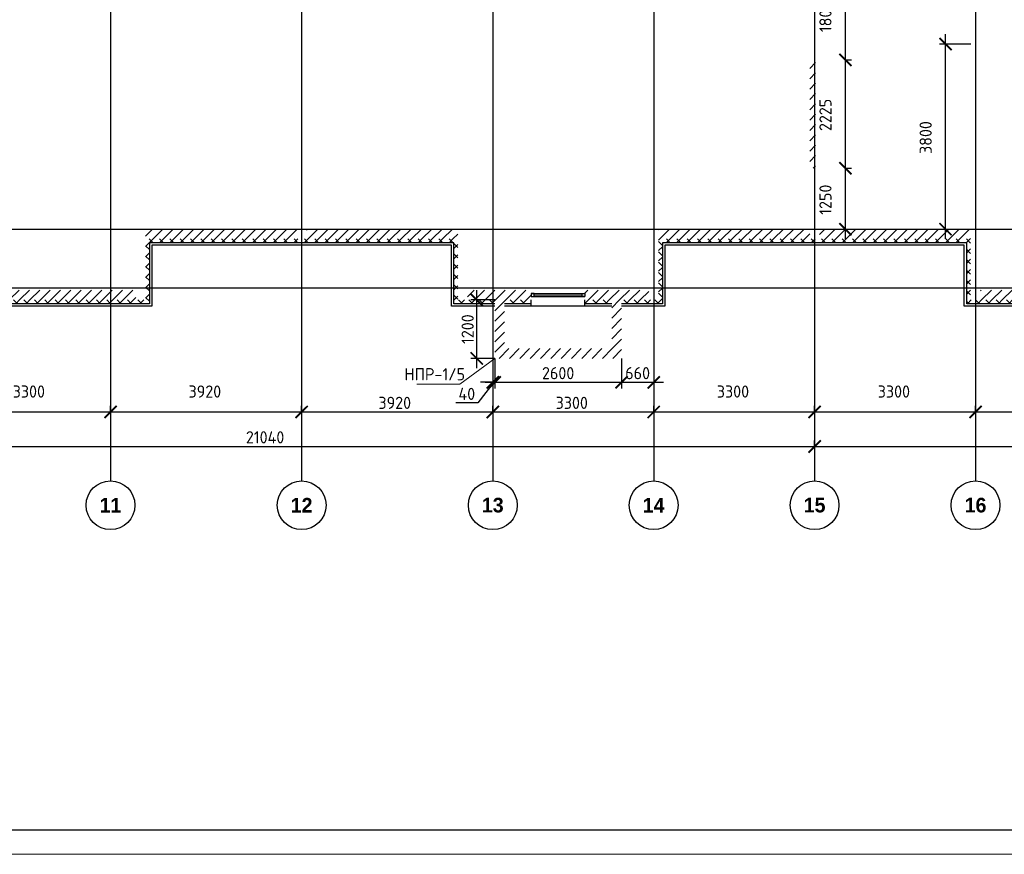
# Model space of a CAD drawing. Header units: millimetres. Extents: x 130535 to 1380046, y -231620 to 121434.
# Tile 24 of 135: x 255765 to 275958, y -52734 to -35610. Entities that reach past the tile are written whole.
import ezdxf

# ---------------------------------------------------------------- set-up
doc = ezdxf.new("R2010")
doc.units = ezdxf.units.MM
doc.linetypes.add('______5', pattern=[1.1, 0.8, -0.1, 0.1, -0.1])
doc.linetypes.add('DASHDOT_axis', pattern=[24, 20, -1.5, 1, -1.5])
doc.layers.get('DEFPOINTS').update_dxf_attribs({"lineweight": 0})
for name, color, linetype, lineweight in [('Standard', 7, 'Continuous', 25), ('Двери', 7, 'Continuous', 25), ('Колонны текст', 7, 'Continuous', 0), ('Общий01', 7, 'Continuous', 13), ('Оси', 7, '______5', 18), ('Размерная линия_ общее', 7, 'Continuous', 18), ('РАЗМЕРЫ', 7, 'Continuous', 9), ('Стена_ бетон не несущ.', 7, 'Continuous', 35), ('Стена_ бетон несущ.', 7, 'Continuous', 70), ('ТОНКИЕ', 7, 'Continuous', 9)]:
    doc.layers.add(name, color=color, linetype=linetype, lineweight=lineweight)
doc.layers.add('ТОЛСТЫЕ_ОСНОВНЫЕ', color=7, linetype='Continuous')
doc.styles.add('ARIAL', font='arial.ttf')
doc.styles.add('Century Gothic', font='GOTHIC.TTF')
doc.styles.add('GOST-2.304_Type-B', font='GOST_Common.ttf')
doc.dimstyles.new('СПДС', dxfattribs={"dimscale": 100, "dimtxt": 2.5, "dimasz": 2.5, "dimexe": 1.25, "dimexo": 0, "dimtad": 1, "dimdec": 0, "dimtxsty": 'GOST-2.304_Type-B', "dimblk": 'ARCHTICK', "dimcen": 2.5, "dimdle": 2, "dimadec": 0, "dimazin": 2, "dimtfac": 0.75, "dimtdec": 0, "dimtmove": 1, "dimatfit": 3, "dimfxl": 1, "dimtolj": 1, "dimarcsym": 1})
pattern_1 = [(45, (387224.73, -49905.39), (-106.06602, 106.06602), []), (135, (387224.73, -49905.39), (-106.06602, -106.06602), [])]
pattern_2 = [(45, (387224.73, -49905.4), (-212.13203, 212.13203), []), (45, (387118.66, -49799.32), (-212.13203, 212.13203), [])]

# ---------------------------------------------------------------- blocks, each defined once
blk = doc.blocks.new('*U1424')
at = {"layer": 'ТОЛСТЫЕ_ОСНОВНЫЕ'}
blk.add_lwpolyline([(20, 5), (836, 5), (836, 589), (20, 589)], close=True, dxfattribs=at)
at = {"layer": 'ТОНКИЕ'}
blk.add_lwpolyline([(0, 0), (841, 0), (841, 594), (0, 594)], close=True, dxfattribs=at)
blk = doc.blocks.new('_ArchTick')
at = {"color": 0, "linetype": 'ByBlock', "const_width": 0.15}
blk.add_lwpolyline([(-0.5, -0.5), (0.5, 0.5)], dxfattribs=at)
blk = doc.blocks.new('*D160')
at = {"layer": 'DEFPOINTS', "color": 0, "linetype": 'Continuous', "lineweight": 0, "transparency": 16777216}
for p in [(274753, -36109), (275268, -36109), (274753, -39909)]:
    blk.add_point(p, dxfattribs=at)
at = {"layer": 'Размерная линия_ общее', "color": 0, "linetype": 'Continuous', "lineweight": -2, "transparency": 16777216}
for p, q in [((274753, -40109), (274753, -35909)), ((275268, -36109), (274628, -36109)), ((274753, -39909), (274878, -39909))]:
    blk.add_line(p, q, dxfattribs=at)
at = {"layer": 'Размерная линия_ общее', "color": 0, "linetype": 'Continuous', "lineweight": -2, "transparency": 16777216, "xscale": 250, "yscale": 250, "zscale": 250}
for p, rotation in [((274753, -36109), 90), ((274753, -39909), 270)]:
    blk.add_blockref('_ArchTick', p, dxfattribs=dict(at, rotation=rotation))
at = {"layer": 'Размерная линия_ общее', "color": 0, "linetype": 'Continuous', "lineweight": 13, "transparency": 16777216, "insert": (274345, -38028), "char_height": 250, "width": 65.43, "attachment_point": 5, "rotation": 90, "style": 'GOST-2.304_Type-B'}
blk.add_mtext('\\A1;3800', dxfattribs=at)
blk = doc.blocks.new('*D164')
at = {"layer": 'DEFPOINTS', "color": 0, "linetype": 'Continuous', "lineweight": 0, "transparency": 16777216}
for p in [(272698, -38659), (272698, -38659), (272698, -39909)]:
    blk.add_point(p, dxfattribs=at)
at = {"layer": 'Размерная линия_ общее', "color": 0, "linetype": 'Continuous', "lineweight": -2, "transparency": 16777216}
for p, q in [((272698, -40109), (272698, -38459)), ((272698, -38659), (272823, -38659)), ((272698, -39909), (272823, -39909))]:
    blk.add_line(p, q, dxfattribs=at)
at = {"layer": 'Размерная линия_ общее', "color": 0, "linetype": 'Continuous', "lineweight": -2, "transparency": 16777216, "xscale": 250, "yscale": 250, "zscale": 250}
for p, rotation in [((272698, -38659), 90), ((272698, -39909), 270)]:
    blk.add_blockref('_ArchTick', p, dxfattribs=dict(at, rotation=rotation))
at = {"layer": 'Размерная линия_ общее', "color": 0, "linetype": 'Continuous', "lineweight": 13, "transparency": 16777216, "insert": (272290, -39303), "char_height": 250, "width": 65.43, "attachment_point": 5, "rotation": 90, "style": 'GOST-2.304_Type-B'}
blk.add_mtext('\\A1;1250', dxfattribs=at)
blk = doc.blocks.new('*D165')
at = {"layer": 'DEFPOINTS', "color": 0, "linetype": 'Continuous', "lineweight": 0, "transparency": 16777216}
for p in [(272698, -36434), (272698, -36434), (272698, -38659)]:
    blk.add_point(p, dxfattribs=at)
at = {"layer": 'Размерная линия_ общее', "color": 0, "linetype": 'Continuous', "lineweight": -2, "transparency": 16777216}
for p, q in [((272698, -38859), (272698, -36234)), ((272698, -36434), (272823, -36434)), ((272698, -38659), (272823, -38659))]:
    blk.add_line(p, q, dxfattribs=at)
at = {"layer": 'Размерная линия_ общее', "color": 0, "linetype": 'Continuous', "lineweight": -2, "transparency": 16777216, "xscale": 250, "yscale": 250, "zscale": 250}
for p, rotation in [((272698, -36434), 90), ((272698, -38659), 270)]:
    blk.add_blockref('_ArchTick', p, dxfattribs=dict(at, rotation=rotation))
at = {"layer": 'Размерная линия_ общее', "color": 0, "linetype": 'Continuous', "lineweight": 13, "transparency": 16777216, "insert": (272290, -37564), "char_height": 250, "width": 65.43, "attachment_point": 5, "rotation": 90, "style": 'GOST-2.304_Type-B'}
blk.add_mtext('\\A1;2225', dxfattribs=at)
blk = doc.blocks.new('*D166')
at = {"layer": 'DEFPOINTS', "color": 0, "linetype": 'Continuous', "lineweight": 0, "transparency": 16777216}
for p in [(272698, -34634), (272698, -34634), (272698, -36434)]:
    blk.add_point(p, dxfattribs=at)
at = {"layer": 'Размерная линия_ общее', "color": 0, "linetype": 'Continuous', "lineweight": -2, "transparency": 16777216}
for p, q in [((272698, -36634), (272698, -34434)), ((272698, -34634), (272823, -34634)), ((272698, -36434), (272823, -36434))]:
    blk.add_line(p, q, dxfattribs=at)
at = {"layer": 'Размерная линия_ общее', "color": 0, "linetype": 'Continuous', "lineweight": -2, "transparency": 16777216, "xscale": 250, "yscale": 250, "zscale": 250}
for p, rotation in [((272698, -34634), 90), ((272698, -36434), 270)]:
    blk.add_blockref('_ArchTick', p, dxfattribs=dict(at, rotation=rotation))
at = {"layer": 'Размерная линия_ общее', "color": 0, "linetype": 'Continuous', "lineweight": 13, "transparency": 16777216, "insert": (272290, -35553), "char_height": 250, "width": 65.43, "attachment_point": 5, "rotation": 90, "style": 'GOST-2.304_Type-B'}
blk.add_mtext('\\A1;1800', dxfattribs=at)
blk = doc.blocks.new('NSY101')
at = {"color": 0, "linetype": 'ByBlock', "lineweight": -2}
blk.add_circle((0, 0), 0.05, dxfattribs=at)
blk = doc.blocks.new('СЛОЖНЫЙ_ОБЪЕКТ_64')
at = {"layer": 'Оси', "color": 16, "linetype": 'Continuous', "lineweight": 25, "transparency": 33554687, "xscale": 9.999999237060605, "yscale": 9.999999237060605, "zscale": 9.999999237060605}
blk.add_blockref('NSY101', (-129.605, 1.401), dxfattribs=at)
at = {"layer": 'Оси', "color": 16, "linetype": 'Continuous', "lineweight": 25, "transparency": 33554687, "insert": (-129.605, 1.401), "char_height": 0.3, "width": 0.62, "attachment_point": 5, "style": 'Century Gothic'}
blk.add_mtext('\\A1;{\\fCentury Gothic|i0|b1;\\H0.300000;\\W1.000000;\\C16;11}\\P', dxfattribs=at)
blk = doc.blocks.new('СЛОЖНЫЙ_ОБЪЕКТ_65')
at = {"layer": 'Оси', "color": 16, "linetype": 'Continuous', "lineweight": 25, "transparency": 33554687, "xscale": 9.999999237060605, "yscale": 9.999999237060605, "zscale": 9.999999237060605}
blk.add_blockref('NSY101', (-125.685, 1.401), dxfattribs=at)
at = {"layer": 'Оси', "color": 16, "linetype": 'Continuous', "lineweight": 25, "transparency": 33554687, "insert": (-125.685, 1.401), "char_height": 0.3, "width": 0.62, "attachment_point": 5, "style": 'Century Gothic'}
blk.add_mtext('\\A1;{\\fCentury Gothic|i0|b1;\\H0.300000;\\W1.000000;\\C16;12}\\P', dxfattribs=at)
blk = doc.blocks.new('СЛОЖНЫЙ_ОБЪЕКТ_66')
at = {"layer": 'Оси', "color": 16, "linetype": 'Continuous', "lineweight": 25, "transparency": 33554687, "xscale": 9.999999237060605, "yscale": 9.999999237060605, "zscale": 9.999999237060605}
blk.add_blockref('NSY101', (-121.765, 1.401), dxfattribs=at)
at = {"layer": 'Оси', "color": 16, "linetype": 'Continuous', "lineweight": 25, "transparency": 33554687, "insert": (-121.765, 1.401), "char_height": 0.3, "width": 0.62, "attachment_point": 5, "style": 'Century Gothic'}
blk.add_mtext('\\A1;{\\fCentury Gothic|i0|b1;\\H0.300000;\\W1.000000;\\C16;13}\\P', dxfattribs=at)
blk = doc.blocks.new('СЛОЖНЫЙ_ОБЪЕКТ_67')
at = {"layer": 'Оси', "color": 16, "linetype": 'Continuous', "lineweight": 25, "transparency": 33554687, "xscale": 9.999999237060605, "yscale": 9.999999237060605, "zscale": 9.999999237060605}
blk.add_blockref('NSY101', (-118.465, 1.401), dxfattribs=at)
at = {"layer": 'Оси', "color": 16, "linetype": 'Continuous', "lineweight": 25, "transparency": 33554687, "insert": (-118.465, 1.401), "char_height": 0.3, "width": 0.62, "attachment_point": 5, "style": 'Century Gothic'}
blk.add_mtext('\\A1;{\\fCentury Gothic|i0|b1;\\H0.300000;\\W1.000000;\\C16;14}\\P', dxfattribs=at)
blk = doc.blocks.new('СЛОЖНЫЙ_ОБЪЕКТ_68')
at = {"layer": 'Оси', "color": 16, "linetype": 'Continuous', "lineweight": 25, "transparency": 33554687, "xscale": 9.999999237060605, "yscale": 9.999999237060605, "zscale": 9.999999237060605}
blk.add_blockref('NSY101', (-115.165, 1.401), dxfattribs=at)
at = {"layer": 'Оси', "color": 16, "linetype": 'Continuous', "lineweight": 25, "transparency": 33554687, "insert": (-115.165, 1.401), "char_height": 0.3, "width": 0.62, "attachment_point": 5, "style": 'Century Gothic'}
blk.add_mtext('\\A1;{\\fCentury Gothic|i0|b1;\\H0.300000;\\W1.000000;\\C16;15}\\P', dxfattribs=at)
blk = doc.blocks.new('СЛОЖНЫЙ_ОБЪЕКТ_69')
at = {"layer": 'Оси', "color": 16, "linetype": 'Continuous', "lineweight": 25, "transparency": 33554687, "xscale": 9.999999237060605, "yscale": 9.999999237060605, "zscale": 9.999999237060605}
blk.add_blockref('NSY101', (-111.865, 1.401), dxfattribs=at)
at = {"layer": 'Оси', "color": 16, "linetype": 'Continuous', "lineweight": 25, "transparency": 33554687, "insert": (-111.865, 1.401), "char_height": 0.3, "width": 0.62, "attachment_point": 5, "style": 'Century Gothic'}
blk.add_mtext('\\A1;{\\fCentury Gothic|i0|b1;\\H0.300000;\\W1.000000;\\C16;16}\\P', dxfattribs=at)
blk = doc.blocks.new('*D174')
at = {"layer": 'DEFPOINTS', "color": 0, "linetype": 'Continuous', "lineweight": 0, "transparency": 16777216}
for p in [(251028, -44366), (272068, -44366), (272068, -44366)]:
    blk.add_point(p, dxfattribs=at)
at = {"layer": 'Оси', "color": 0, "linetype": 'Continuous', "lineweight": -2, "transparency": 16777216}
for p, q in [((250828, -44366), (272268, -44366)), ((251028, -44366), (251028, -44241)), ((272068, -44366), (272068, -44241))]:
    blk.add_line(p, q, dxfattribs=at)
at = {"layer": 'Оси', "color": 0, "linetype": 'Continuous', "lineweight": -2, "transparency": 16777216, "xscale": 250, "yscale": 250, "zscale": 250, "rotation": 180}
blk.add_blockref('_ArchTick', (251028, -44366), dxfattribs=at)
at = {"layer": 'Оси', "color": 0, "linetype": 'Continuous', "lineweight": -2, "transparency": 16777216, "xscale": 250, "yscale": 250, "zscale": 250}
blk.add_blockref('_ArchTick', (272068, -44366), dxfattribs=at)
at = {"layer": 'Оси', "color": 0, "linetype": 'Continuous', "lineweight": 13, "transparency": 16777216, "insert": (260798, -44178), "char_height": 250, "width": 104.17, "attachment_point": 5, "style": 'GOST-2.304_Type-B'}
blk.add_mtext('\\A1;21040', dxfattribs=at)
blk = doc.blocks.new('*D175')
at = {"layer": 'DEFPOINTS', "color": 0, "linetype": 'Continuous', "lineweight": 0, "transparency": 16777216}
for p in [(272068, -44366), (293108, -44366), (293108, -44366)]:
    blk.add_point(p, dxfattribs=at)
at = {"layer": 'РАЗМЕРЫ', "color": 0, "linetype": 'Continuous', "lineweight": -2, "transparency": 16777216}
for p, q in [((271868, -44366), (293308, -44366)), ((272068, -44366), (272068, -44241)), ((293108, -44366), (293108, -44241))]:
    blk.add_line(p, q, dxfattribs=at)
at = {"layer": 'РАЗМЕРЫ', "color": 0, "linetype": 'Continuous', "lineweight": -2, "transparency": 16777216, "xscale": 250, "yscale": 250, "zscale": 250, "rotation": 180}
blk.add_blockref('_ArchTick', (272068, -44366), dxfattribs=at)
at = {"layer": 'РАЗМЕРЫ', "color": 0, "linetype": 'Continuous', "lineweight": -2, "transparency": 16777216, "xscale": 250, "yscale": 250, "zscale": 250}
blk.add_blockref('_ArchTick', (293108, -44366), dxfattribs=at)
at = {"layer": 'РАЗМЕРЫ', "color": 0, "linetype": 'Continuous', "lineweight": 0, "transparency": 16777216, "insert": (281881, -44178), "char_height": 250, "width": 104.17, "attachment_point": 5, "style": 'GOST-2.304_Type-B'}
blk.add_mtext('\\A1;21040', dxfattribs=at)
blk = doc.blocks.new('*D144')
at = {"layer": 'DEFPOINTS', "color": 0, "linetype": 'Continuous', "lineweight": 0, "transparency": 16777216}
for p in [(254328, -43658), (257628, -43658), (257628, -43658)]:
    blk.add_point(p, dxfattribs=at)
at = {"layer": 'Оси', "color": 0, "linetype": 'Continuous', "lineweight": -2, "transparency": 16777216}
for p, q in [((254328, -43658), (254328, -43533)), ((257628, -43658), (257628, -43533)), ((254128, -43658), (257828, -43658))]:
    blk.add_line(p, q, dxfattribs=at)
at = {"layer": 'Оси', "color": 0, "linetype": 'Continuous', "lineweight": -2, "transparency": 16777216, "xscale": 250, "yscale": 250, "zscale": 250, "rotation": 180}
blk.add_blockref('_ArchTick', (254328, -43658), dxfattribs=at)
at = {"layer": 'Оси', "color": 0, "linetype": 'Continuous', "lineweight": -2, "transparency": 16777216, "xscale": 250, "yscale": 250, "zscale": 250}
blk.add_blockref('_ArchTick', (257628, -43658), dxfattribs=at)
at = {"layer": 'Оси', "color": 0, "linetype": 'Continuous', "lineweight": 13, "transparency": 16777216, "insert": (255953, -43239), "char_height": 250, "width": 83.33, "attachment_point": 5, "style": 'GOST-2.304_Type-B'}
blk.add_mtext('\\A1;3300', dxfattribs=at)
blk = doc.blocks.new('*D145')
at = {"layer": 'DEFPOINTS', "color": 0, "linetype": 'Continuous', "lineweight": 0, "transparency": 16777216}
for p in [(257628, -43658), (261548, -43658), (261548, -43658)]:
    blk.add_point(p, dxfattribs=at)
at = {"layer": 'Оси', "color": 0, "linetype": 'Continuous', "lineweight": -2, "transparency": 16777216}
for p, q in [((257628, -43658), (257628, -43533)), ((261548, -43658), (261548, -43533)), ((257428, -43658), (261748, -43658))]:
    blk.add_line(p, q, dxfattribs=at)
at = {"layer": 'Оси', "color": 0, "linetype": 'Continuous', "lineweight": -2, "transparency": 16777216, "xscale": 250, "yscale": 250, "zscale": 250, "rotation": 180}
blk.add_blockref('_ArchTick', (257628, -43658), dxfattribs=at)
at = {"layer": 'Оси', "color": 0, "linetype": 'Continuous', "lineweight": -2, "transparency": 16777216, "xscale": 250, "yscale": 250, "zscale": 250}
blk.add_blockref('_ArchTick', (261548, -43658), dxfattribs=at)
at = {"layer": 'Оси', "color": 0, "linetype": 'Continuous', "lineweight": 13, "transparency": 16777216, "insert": (259563, -43239), "char_height": 250, "width": 83.33, "attachment_point": 5, "style": 'GOST-2.304_Type-B'}
blk.add_mtext('\\A1;3920', dxfattribs=at)
blk = doc.blocks.new('*D146')
at = {"layer": 'DEFPOINTS', "color": 0, "linetype": 'Continuous', "lineweight": 0, "transparency": 16777216}
for p in [(261548, -43658), (265468, -43658), (265468, -43658)]:
    blk.add_point(p, dxfattribs=at)
at = {"layer": 'Оси', "color": 0, "linetype": 'Continuous', "lineweight": -2, "transparency": 16777216}
for p, q in [((261548, -43658), (261548, -43533)), ((265468, -43658), (265468, -43533)), ((261348, -43658), (265668, -43658))]:
    blk.add_line(p, q, dxfattribs=at)
at = {"layer": 'Оси', "color": 0, "linetype": 'Continuous', "lineweight": -2, "transparency": 16777216, "xscale": 250, "yscale": 250, "zscale": 250, "rotation": 180}
blk.add_blockref('_ArchTick', (261548, -43658), dxfattribs=at)
at = {"layer": 'Оси', "color": 0, "linetype": 'Continuous', "lineweight": -2, "transparency": 16777216, "xscale": 250, "yscale": 250, "zscale": 250}
blk.add_blockref('_ArchTick', (265468, -43658), dxfattribs=at)
at = {"layer": 'Оси', "color": 0, "linetype": 'Continuous', "lineweight": 13, "transparency": 16777216, "insert": (263457, -43471), "char_height": 250, "width": 83.33, "attachment_point": 5, "style": 'GOST-2.304_Type-B'}
blk.add_mtext('\\A1;3920', dxfattribs=at)
blk = doc.blocks.new('*D147')
at = {"layer": 'DEFPOINTS', "color": 0, "linetype": 'Continuous', "lineweight": 0, "transparency": 16777216}
for p in [(265468, -43658), (268768, -43658), (268768, -43658)]:
    blk.add_point(p, dxfattribs=at)
at = {"layer": 'Оси', "color": 0, "linetype": 'Continuous', "lineweight": -2, "transparency": 16777216}
for p, q in [((265468, -43658), (265468, -43533)), ((268768, -43658), (268768, -43533)), ((265268, -43658), (268968, -43658))]:
    blk.add_line(p, q, dxfattribs=at)
at = {"layer": 'Оси', "color": 0, "linetype": 'Continuous', "lineweight": -2, "transparency": 16777216, "xscale": 250, "yscale": 250, "zscale": 250, "rotation": 180}
blk.add_blockref('_ArchTick', (265468, -43658), dxfattribs=at)
at = {"layer": 'Оси', "color": 0, "linetype": 'Continuous', "lineweight": -2, "transparency": 16777216, "xscale": 250, "yscale": 250, "zscale": 250}
blk.add_blockref('_ArchTick', (268768, -43658), dxfattribs=at)
at = {"layer": 'Оси', "color": 0, "linetype": 'Continuous', "lineweight": 13, "transparency": 16777216, "insert": (267087, -43471), "char_height": 250, "width": 83.33, "attachment_point": 5, "style": 'GOST-2.304_Type-B'}
blk.add_mtext('\\A1;3300', dxfattribs=at)
blk = doc.blocks.new('*D148')
at = {"layer": 'DEFPOINTS', "color": 0, "linetype": 'Continuous', "lineweight": 0, "transparency": 16777216}
for p in [(268768, -43658), (272068, -43658), (272068, -43658)]:
    blk.add_point(p, dxfattribs=at)
at = {"layer": 'Оси', "color": 0, "linetype": 'Continuous', "lineweight": -2, "transparency": 16777216}
for p, q in [((268768, -43658), (268768, -43533)), ((272068, -43658), (272068, -43533)), ((268568, -43658), (272268, -43658))]:
    blk.add_line(p, q, dxfattribs=at)
at = {"layer": 'Оси', "color": 0, "linetype": 'Continuous', "lineweight": -2, "transparency": 16777216, "xscale": 250, "yscale": 250, "zscale": 250, "rotation": 180}
blk.add_blockref('_ArchTick', (268768, -43658), dxfattribs=at)
at = {"layer": 'Оси', "color": 0, "linetype": 'Continuous', "lineweight": -2, "transparency": 16777216, "xscale": 250, "yscale": 250, "zscale": 250}
blk.add_blockref('_ArchTick', (272068, -43658), dxfattribs=at)
at = {"layer": 'Оси', "color": 0, "linetype": 'Continuous', "lineweight": 13, "transparency": 16777216, "insert": (270393, -43239), "char_height": 250, "width": 83.33, "attachment_point": 5, "style": 'GOST-2.304_Type-B'}
blk.add_mtext('\\A1;3300', dxfattribs=at)
blk = doc.blocks.new('*D149')
at = {"layer": 'DEFPOINTS', "color": 0, "linetype": 'Continuous', "lineweight": 0, "transparency": 16777216}
for p in [(272068, -43658), (275368, -43658), (275368, -43658)]:
    blk.add_point(p, dxfattribs=at)
at = {"layer": 'РАЗМЕРЫ', "color": 0, "linetype": 'Continuous', "lineweight": -2, "transparency": 16777216}
for p, q in [((272068, -43658), (272068, -43533)), ((275368, -43658), (275368, -43533)), ((271868, -43658), (275568, -43658))]:
    blk.add_line(p, q, dxfattribs=at)
at = {"layer": 'РАЗМЕРЫ', "color": 0, "linetype": 'Continuous', "lineweight": -2, "transparency": 16777216, "xscale": 250, "yscale": 250, "zscale": 250, "rotation": 180}
blk.add_blockref('_ArchTick', (272068, -43658), dxfattribs=at)
at = {"layer": 'РАЗМЕРЫ', "color": 0, "linetype": 'Continuous', "lineweight": -2, "transparency": 16777216, "xscale": 250, "yscale": 250, "zscale": 250}
blk.add_blockref('_ArchTick', (275368, -43658), dxfattribs=at)
at = {"layer": 'РАЗМЕРЫ', "color": 0, "linetype": 'Continuous', "lineweight": 0, "transparency": 16777216, "insert": (273693, -43239), "char_height": 250, "width": 83.33, "attachment_point": 5, "style": 'GOST-2.304_Type-B'}
blk.add_mtext('\\A1;3300', dxfattribs=at)
blk = doc.blocks.new('*D150')
at = {"layer": 'DEFPOINTS', "color": 0, "linetype": 'Continuous', "lineweight": 0, "transparency": 16777216}
for p in [(275368, -43658), (278668, -43658), (278668, -43658)]:
    blk.add_point(p, dxfattribs=at)
at = {"layer": 'РАЗМЕРЫ', "color": 0, "linetype": 'Continuous', "lineweight": -2, "transparency": 16777216}
for p, q in [((275368, -43658), (275368, -43533)), ((278668, -43658), (278668, -43533)), ((275168, -43658), (278868, -43658))]:
    blk.add_line(p, q, dxfattribs=at)
at = {"layer": 'РАЗМЕРЫ', "color": 0, "linetype": 'Continuous', "lineweight": -2, "transparency": 16777216, "xscale": 250, "yscale": 250, "zscale": 250, "rotation": 180}
blk.add_blockref('_ArchTick', (275368, -43658), dxfattribs=at)
at = {"layer": 'РАЗМЕРЫ', "color": 0, "linetype": 'Continuous', "lineweight": -2, "transparency": 16777216, "xscale": 250, "yscale": 250, "zscale": 250}
blk.add_blockref('_ArchTick', (278668, -43658), dxfattribs=at)
at = {"layer": 'РАЗМЕРЫ', "color": 0, "linetype": 'Continuous', "lineweight": 0, "transparency": 16777216, "insert": (276993, -43239), "char_height": 250, "width": 83.33, "attachment_point": 5, "style": 'GOST-2.304_Type-B'}
blk.add_mtext('\\A1;3300', dxfattribs=at)
blk = doc.blocks.new('*D183')
at = {"layer": 'DEFPOINTS', "color": 0, "linetype": 'Continuous', "lineweight": 0, "transparency": 16777216}
for p in [(265508, -42559, -350), (268108, -42559, -350), (268108, -43050)]:
    blk.add_point(p, dxfattribs=at)
at = {"layer": 'РАЗМЕРЫ', "color": 0, "linetype": 'Continuous', "lineweight": -2, "transparency": 16777216}
for p, q in [((265508, -42559), (265508, -43175)), ((268108, -42559), (268108, -43175)), ((265308, -43050), (268308, -43050))]:
    blk.add_line(p, q, dxfattribs=at)
at = {"layer": 'РАЗМЕРЫ', "color": 0, "linetype": 'Continuous', "lineweight": -2, "transparency": 16777216, "xscale": 250, "yscale": 250, "zscale": 250, "rotation": 180}
blk.add_blockref('_ArchTick', (265508, -43050), dxfattribs=at)
at = {"layer": 'РАЗМЕРЫ', "color": 0, "linetype": 'Continuous', "lineweight": -2, "transparency": 16777216, "xscale": 250, "yscale": 250, "zscale": 250}
blk.add_blockref('_ArchTick', (268108, -43050), dxfattribs=at)
at = {"layer": 'РАЗМЕРЫ', "color": 0, "linetype": 'Continuous', "lineweight": 0, "transparency": 16777216, "insert": (266808, -42862), "char_height": 250, "attachment_point": 5, "style": 'GOST-2.304_Type-B'}
blk.add_mtext('\\A1;2600', dxfattribs=at)
blk = doc.blocks.new('*D184')
at = {"layer": 'DEFPOINTS', "color": 0, "linetype": 'Continuous', "lineweight": 0, "transparency": 16777216}
for p in [(265139, -41359), (265508, -41359, -350), (265508, -42559, -350)]:
    blk.add_point(p, dxfattribs=at)
at = {"layer": 'РАЗМЕРЫ', "color": 0, "linetype": 'Continuous', "lineweight": -2, "transparency": 16777216}
for p, q in [((265139, -42759), (265139, -41159)), ((265508, -41359), (265014, -41359)), ((265508, -42559), (265014, -42559))]:
    blk.add_line(p, q, dxfattribs=at)
at = {"layer": 'РАЗМЕРЫ', "color": 0, "linetype": 'Continuous', "lineweight": -2, "transparency": 16777216, "xscale": 250, "yscale": 250, "zscale": 250}
for p, rotation in [((265139, -41359), 90), ((265139, -42559), 270)]:
    blk.add_blockref('_ArchTick', p, dxfattribs=dict(at, rotation=rotation))
at = {"layer": 'РАЗМЕРЫ', "color": 0, "linetype": 'Continuous', "lineweight": 0, "transparency": 16777216, "insert": (264952, -41959), "char_height": 250, "attachment_point": 5, "rotation": 90, "style": 'GOST-2.304_Type-B'}
blk.add_mtext('\\A1;1200', dxfattribs=at)
blk = doc.blocks.new('*D185')
at = {"layer": 'DEFPOINTS', "color": 0, "linetype": 'Continuous', "lineweight": 0, "transparency": 16777216}
for p in [(265468, -42559), (265508, -42559), (265468, -43050)]:
    blk.add_point(p, dxfattribs=at)
at = {"layer": 'РАЗМЕРЫ', "color": 0, "linetype": 'Continuous', "lineweight": -2, "transparency": 16777216}
for p, q in [((265468, -42559), (265468, -43175)), ((265508, -42559), (265508, -43175)), ((265488, -43050), (265160, -43474)), ((265468, -43050), (265218, -43050)), ((265508, -43050), (265468, -43050)), ((265508, -43050), (265468, -43050)), ((265508, -43050), (265758, -43050)), ((265160, -43474), (264710, -43474))]:
    blk.add_line(p, q, dxfattribs=at)
at = {"layer": 'РАЗМЕРЫ', "color": 0, "linetype": 'Continuous', "lineweight": -2, "transparency": 16777216, "xscale": 250, "yscale": 250, "zscale": 250}
blk.add_blockref('_ArchTick', (265468, -43050), dxfattribs=at)
at = {"layer": 'РАЗМЕРЫ', "color": 0, "linetype": 'Continuous', "lineweight": -2, "transparency": 16777216, "xscale": 250, "yscale": 250, "zscale": 250, "rotation": 180}
blk.add_blockref('_ArchTick', (265508, -43050), dxfattribs=at)
at = {"layer": 'РАЗМЕРЫ', "color": 0, "linetype": 'Continuous', "lineweight": 0, "transparency": 16777216, "insert": (264935, -43287), "char_height": 250, "attachment_point": 5, "style": 'GOST-2.304_Type-B'}
blk.add_mtext('\\A1;40', dxfattribs=at)
blk = doc.blocks.new('*D186')
at = {"layer": 'DEFPOINTS', "color": 0, "linetype": 'Continuous', "lineweight": 0, "transparency": 16777216}
for p in [(268108, -42630), (268768, -42630), (268768, -43050)]:
    blk.add_point(p, dxfattribs=at)
at = {"layer": 'РАЗМЕРЫ', "color": 0, "linetype": 'Continuous', "lineweight": -2, "transparency": 16777216}
for p, q in [((268108, -42630), (268108, -43175)), ((268768, -42630), (268768, -43175)), ((267908, -43050), (268968, -43050))]:
    blk.add_line(p, q, dxfattribs=at)
at = {"layer": 'РАЗМЕРЫ', "color": 0, "linetype": 'Continuous', "lineweight": -2, "transparency": 16777216, "xscale": 250, "yscale": 250, "zscale": 250, "rotation": 180}
blk.add_blockref('_ArchTick', (268108, -43050), dxfattribs=at)
at = {"layer": 'РАЗМЕРЫ', "color": 0, "linetype": 'Continuous', "lineweight": -2, "transparency": 16777216, "xscale": 250, "yscale": 250, "zscale": 250}
blk.add_blockref('_ArchTick', (268768, -43050), dxfattribs=at)
at = {"layer": 'РАЗМЕРЫ', "color": 0, "linetype": 'Continuous', "lineweight": 0, "transparency": 16777216, "insert": (268438, -42862), "char_height": 250, "attachment_point": 5, "style": 'GOST-2.304_Type-B'}
blk.add_mtext('\\A1;660', dxfattribs=at)

msp = doc.modelspace()

# ---------------------------------------------------------------- hatches: boundary and pattern name
at = {"layer": 'Общий01', "linetype": 'Continuous', "lineweight": 13, "transparency": 33554687}
h = msp.add_hatch(dxfattribs=at)
h.set_pattern_fill('__________6', scale=100, style=0, pattern_type=2)
h.set_pattern_definition(pattern_1)
h.paths.add_polyline_path([(247657.8, -41438.5), (247657.8, -40188.5), (254147.8, -40188.5), (254147.8, -41438.5), (258427.8, -41438.5), (258427.8, -40188.5), (264667.8, -40188.5), (264667.8, -41438.5), (265507.8, -41438.5), (265507.8, -41358.5), (264747.8, -41358.5), (264747.8, -40108.5), (258347.8, -40108.5), (258347.8, -41358.5), (254227.8, -41358.5), (254227.8, -40108.5), (250927.8, -40108.5), (250927.8, -38658.5), (250877.8, -38658.5), (250877.8, -40108.5), (247577.8, -40108.5), (247577.8, -41358.5), (247127.8, -41358.5), (247127.8, -41438.5)], flags=0)
h = msp.add_hatch(dxfattribs=at)
h.set_pattern_fill('__________6', scale=100, style=0, pattern_type=2)
h.set_pattern_definition(pattern_1)
h.paths.add_polyline_path([(268947.8, -41438.5), (268947.8, -40188.5), (275187.8, -40188.5), (275187.8, -41438.5), (279467.8, -41438.5), (279467.8, -40188.5), (285707.8, -40188.5), (285707.8, -41438.5), (286547.8, -41438.5), (286547.8, -41358.5), (285787.8, -41358.5), (285787.8, -40108.5), (279387.8, -40108.5), (279387.8, -41358.5), (275267.8, -41358.5), (275267.8, -40108.5), (268867.8, -40108.5), (268867.8, -41358.5), (268107.8, -41358.5), (268107.8, -41438.5)], flags=0)
h = msp.add_hatch(dxfattribs=at)
h.set_pattern_fill('__________6', scale=100, style=0, pattern_type=2)
h.set_pattern_definition(pattern_1)
h.paths.add_polyline_path([(266257.8, -41438.5), (266257.8, -41358.5), (265707.8, -41358.5), (265707.8, -41438.5)], flags=0)
h = msp.add_hatch(dxfattribs=at)
h.set_pattern_fill('__________6', scale=100, style=0, pattern_type=2)
h.set_pattern_definition(pattern_1)
h.paths.add_polyline_path([(267357.8, -41358.5), (267357.8, -41438.5), (267907.8, -41438.5), (267907.8, -41358.5)], flags=0)
at = {"layer": 'Стена_ бетон не несущ.', "linetype": 'Continuous', "lineweight": 35, "transparency": 33554687}
h = msp.add_hatch(dxfattribs=at)
h.set_pattern_fill('__________301', scale=100, style=0, pattern_type=2)
h.set_pattern_definition(pattern_2)
h.paths.add_polyline_path([(272087.8, -38658.5), (272087.8, -36433.5), (271967.8, -36433.5), (271967.8, -38658.5)], flags=0)
at = {"layer": 'Стена_ бетон несущ.', "linetype": 'Continuous', "lineweight": 35, "transparency": 33554687}
h = msp.add_hatch(dxfattribs=at)
h.set_pattern_fill('__________5', scale=100, style=0, pattern_type=2)
h.set_pattern_definition(pattern_2)
h.paths.add_polyline_path([(261447.8, -39908.5), (258347.8, -39908.5), (258347.8, -40108.5), (261447.8, -40108.5)], flags=0)
h = msp.add_hatch(dxfattribs=at)
h.set_pattern_fill('__________5', scale=100, style=0, pattern_type=2)
h.set_pattern_definition(pattern_2)
h.paths.add_polyline_path([(264747.8, -39908.5), (261647.8, -39908.5), (261647.8, -40108.5), (264747.8, -40108.5)], flags=0)
h = msp.add_hatch(dxfattribs=at)
h.set_pattern_fill('__________5', scale=100, style=0, pattern_type=2)
h.set_pattern_definition(pattern_2)
h.paths.add_polyline_path([(268867.8, -40108.5), (271967.8, -40108.5), (271967.8, -39908.5), (268867.8, -39908.5)], flags=0)
h = msp.add_hatch(dxfattribs=at)
h.set_pattern_fill('__________5', scale=100, style=0, pattern_type=2)
h.set_pattern_definition(pattern_2)
h.paths.add_polyline_path([(275267.8, -39908.5), (272167.8, -39908.5), (272167.8, -40108.5), (275267.8, -40108.5)], flags=0)
h = msp.add_hatch(dxfattribs=at)
h.set_pattern_fill('__________5', scale=100, style=0, pattern_type=2)
h.set_pattern_definition(pattern_2)
h.paths.add_polyline_path([(254427.8, -41358.5), (258147.8, -41358.5), (258147.8, -41158.5), (254427.8, -41158.5)], flags=0)
h = msp.add_hatch(dxfattribs=at)
h.set_pattern_fill('__________5', scale=100, style=0, pattern_type=2)
h.set_pattern_definition(pattern_2)
h.paths.add_polyline_path([(266257.8, -41358.5), (266257.8, -41158.5), (264947.8, -41158.5), (264947.8, -41358.5)], flags=0)
h = msp.add_hatch(dxfattribs=at)
h.set_pattern_fill('__________5', scale=100, style=0, pattern_type=2)
h.set_pattern_definition(pattern_2)
h.paths.add_polyline_path([(267357.8, -41358.5), (268667.8, -41358.5), (268667.8, -41158.5), (267357.8, -41158.5)], flags=0)
h = msp.add_hatch(dxfattribs=at)
h.set_pattern_fill('__________5', scale=100, style=0, pattern_type=2)
h.set_pattern_definition(pattern_2)
h.paths.add_polyline_path([(275467.8, -41358.5), (279187.8, -41358.5), (279187.8, -41158.5), (275467.8, -41158.5)], flags=0)
h = msp.add_hatch(dxfattribs=at)
h.set_pattern_fill('__________5', scale=100, style=0, pattern_type=2)
h.set_pattern_definition(pattern_2)
h.paths.add_polyline_path([(265507.8, -41358.5), (265507.8, -42358.5), (265707.8, -42358.5), (265707.8, -41358.5)], flags=0)
h = msp.add_hatch(dxfattribs=at)
h.set_pattern_fill('__________5', scale=100, style=0, pattern_type=2)
h.set_pattern_definition(pattern_2)
h.paths.add_polyline_path([(268107.8, -42358.5), (268107.8, -41358.5), (267907.8, -41358.5), (267907.8, -42358.5)], flags=0)
h = msp.add_hatch(dxfattribs=at)
h.set_pattern_fill('__________5', scale=100, style=0, pattern_type=2)
h.set_pattern_definition(pattern_2)
h.paths.add_polyline_path([(265507.8, -42558.5), (268107.8, -42558.5), (268107.8, -42358.5), (265507.8, -42358.5)], flags=0)

# ---------------------------------------------------------------- linework, layer by layer
at = {"color": 7, "linetype": 'DASHDOT_axis'}
for p, q in [((257627.8, -24555.5), (257627.8, -45070.9)), ((261547.8, -24555.5), (261547.8, -45070.9)), ((265467.8, -24555.5), (265467.8, -45070.9)), ((268767.8, -24555.5), (268767.8, -45070.9)), ((272067.8, -24555.5), (272067.8, -45070.9)), ((275367.8, -24555.5), (275367.8, -45070.9)), ((217262.6, -39908.5), (295644.3, -39908.5)), ((217262.6, -41108.5), (295644.3, -41108.5))]:
    msp.add_line(p, q, dxfattribs=at)
at = {"layer": 'Standard', "color": 7, "linetype": 'Continuous', "lineweight": 25, "transparency": 33554687}
for p, q in [((266313.8, -41230.5), (266257.8, -41230.5)), ((266257.8, -41230.5), (266257.8, -41286.5)), ((266257.8, -41230.5), (267357.8, -41230.5)), ((266257.8, -41286.5), (266313.8, -41286.5)), ((266257.8, -41286.5), (267357.8, -41286.5)), ((266313.8, -41286.5), (266313.8, -41230.5)), ((267301.8, -41286.5), (267301.8, -41230.5)), ((267301.8, -41230.5), (267357.8, -41230.5)), ((267357.8, -41286.5), (267301.8, -41286.5)), ((267357.8, -41230.5), (267357.8, -41286.5))]:
    msp.add_line(p, q, dxfattribs=at)
at = {"layer": 'Standard', "color": 7, "linetype": 'Continuous', "lineweight": 13, "transparency": 33554687}
msp.add_3dface([(267301.8, -41258.5, -1794), (267301.8, -41258.5, -606), (266313.8, -41258.5, -606), (266313.8, -41258.5, -1794)], dxfattribs=at)
at = {"layer": 'Колонны текст', "color": 7, "linetype": 'Continuous', "lineweight": 0}
msp.add_lwpolyline([(265507.8, -42558.5), (264794.9, -43088.5), (263911.4, -43088.5)], dxfattribs=at)
at = {"layer": 'Общий01', "color": 7, "linetype": 'Continuous', "lineweight": 25, "transparency": 33554687}
for p, q in [((264667.8, -40188.5), (258427.8, -40188.5)), ((258427.8, -40188.5), (258427.8, -41438.5)), ((264617.8, -40238.5), (258477.8, -40238.5)), ((258477.8, -40238.5), (258477.8, -41488.5)), ((264617.8, -41488.5), (264617.8, -40238.5)), ((264667.8, -41438.5), (264667.8, -40188.5)), ((275187.8, -40188.5), (268947.8, -40188.5)), ((268947.8, -40188.5), (268947.8, -41438.5)), ((275137.8, -40238.5), (268997.8, -40238.5)), ((268997.8, -40238.5), (268997.8, -41488.5)), ((275137.8, -41488.5), (275137.8, -40238.5)), ((275187.8, -41438.5), (275187.8, -40188.5)), ((266257.8, -41488.5), (266257.8, -41358.5)), ((267357.8, -41488.5), (267357.8, -41358.5)), ((258477.8, -41488.5), (254097.8, -41488.5)), ((258427.8, -41438.5), (254147.8, -41438.5)), ((265507.8, -41488.5), (264617.8, -41488.5)), ((265507.8, -41438.5), (264667.8, -41438.5)), ((266257.8, -41438.5), (265707.8, -41438.5)), ((267907.8, -41488.5), (265707.8, -41488.5)), ((267907.8, -41438.5), (267357.8, -41438.5)), ((268947.8, -41438.5), (268107.8, -41438.5)), ((268997.8, -41488.5), (268107.8, -41488.5)), ((279517.8, -41488.5), (275137.8, -41488.5)), ((279467.8, -41438.5), (275187.8, -41438.5))]:
    msp.add_line(p, q, dxfattribs=at)

# ---------------------------------------------------------------- block references
at = {"color": 7, "xscale": 100, "yscale": 100, "zscale": 100}
msp.add_blockref('*U1424', (213936.3, -52733.6), dxfattribs=at)
at = {"layer": 'Оси', "color": 7, "linetype": 'Continuous', "lineweight": 25, "transparency": 33554687, "xscale": 1000, "yscale": 1000, "zscale": 1000}
for name in ['СЛОЖНЫЙ_ОБЪЕКТ_64', 'СЛОЖНЫЙ_ОБЪЕКТ_65', 'СЛОЖНЫЙ_ОБЪЕКТ_66', 'СЛОЖНЫЙ_ОБЪЕКТ_67', 'СЛОЖНЫЙ_ОБЪЕКТ_68', 'СЛОЖНЫЙ_ОБЪЕКТ_69']:
    msp.add_blockref(name, (387232.5, -46972.2), dxfattribs=at)

# ---------------------------------------------------------------- texts
at = {"layer": 'Двери', "color": 7, "linetype": 'Continuous', "lineweight": 13, "transparency": 33554687, "insert": (266719.4, -40822), "char_height": 250, "width": 796.667, "attachment_point": 5, "style": 'Century Gothic'}
msp.add_mtext('\\A1;{\\fCentury Gothic|i0|b1;\\H0.250000;\\W0.800000;\\c3254825728;ОП-1}\\P', dxfattribs=at)
at = {"layer": 'Колонны текст', "color": 7, "linetype": 'Continuous', "lineweight": 0, "insert": (263653.8, -42758.5), "char_height": 250, "attachment_point": 1, "style": 'GOST-2.304_Type-B'}
msp.add_mtext_dynamic_manual_height_columns('НПР-1/5', width=725.06, gutter_width=12.5, heights=[0], dxfattribs=at)
at = {"layer": 'Общий01', "color": 7, "linetype": 'Continuous', "lineweight": 25, "transparency": 33554687, "insert": (260255.2, -45133.4), "char_height": 400, "width": 2697.045, "attachment_point": 7, "style": 'ARIAL'}
msp.add_mtext('\\A1;{\\fArial|i0|b1;\\H0.400000;\\W1.000000;\\C7;Секция 2}\\P', dxfattribs=at)

# ---------------------------------------------------------------- dimensions: what is measured, and where the dimension line sits
at = {"layer": 'Оси', "color": 7, "linetype": 'Continuous', "lineweight": 13, "transparency": 33554687}
for base, p1, p2, picture, middle in [((257627.8, -43658.1), (254327.8, -43658.1), (257627.8, -43658.1), '*D144', (255952.6, -43426.9)), ((261547.8, -43658.1), (257627.8, -43658.1), (261547.8, -43658.1), '*D145', (259562.6, -43426.9)), ((272067.8, -43658.1), (268767.8, -43658.1), (272067.8, -43658.1), '*D148', (270392.6, -43426.9))]:
    dim = msp.add_linear_dim(base=base, p1=p1, p2=p2, dimstyle='СПДС', override={"dimtxt": 2.5, "dimgap": 0.625}, dxfattribs=at)
    dim.commit()
    dim.dimension.update_dxf_attribs({"geometry": picture, "text_midpoint": middle, "dimtype": 160})
for base, p1, p2, picture, middle in [((265467.8, -43658.1), (261547.8, -43658.1), (265467.8, -43658.1), '*D146', (263456.7, -43658.1)), ((268767.8, -43658.1), (265467.8, -43658.1), (268767.8, -43658.1), '*D147', (267087.4, -43658.1)), ((272067.8, -44365.5), (251027.8, -44365.5), (272067.8, -44365.5), '*D174', (260797.7, -44365.5))]:
    dim = msp.add_linear_dim(base=base, p1=p1, p2=p2, dimstyle='СПДС', dxfattribs=at)
    dim.commit()
    dim.dimension.update_dxf_attribs({"geometry": picture, "text_midpoint": middle, "dimtype": 160})
at = {"layer": 'Размерная линия_ общее', "color": 7, "linetype": 'Continuous', "lineweight": 13, "transparency": 33554687}
for base, p1, p2, picture, middle in [((272698.1, -34633.5), (272698.1, -36433.5), (272698.1, -34633.5), '*D166', (272477.8, -35553.3)), ((274752.5, -36108.5), (274752.5, -39908.5), (275267.8, -36108.5), '*D160', (274532.3, -38028.3)), ((272698.1, -36433.5), (272698.1, -38658.5), (272698.1, -36433.5), '*D165', (272477.8, -37564.4)), ((272698.1, -38658.5), (272698.1, -39908.5), (272698.1, -38658.5), '*D164', (272477.8, -39303.3))]:
    dim = msp.add_linear_dim(base=base, p1=p1, p2=p2, angle=90, dimstyle='СПДС', override={"dimtxt": 2.5, "dimgap": 0.625}, dxfattribs=at)
    dim.commit()
    dim.dimension.update_dxf_attribs({"geometry": picture, "text_midpoint": middle, "dimtype": 160})
at = {"layer": 'РАЗМЕРЫ', "color": 7, "linetype": 'Continuous', "lineweight": 0}
dim = msp.add_linear_dim(base=(265139.5, -41358.5), p1=(265507.8, -42558.5, -350), p2=(265507.8, -41358.5, -350), angle=90, dimstyle='СПДС', override={"dimtxt": 2.5, "dimgap": 0.625}, dxfattribs=at)
dim.commit()
dim.dimension.update_dxf_attribs({"geometry": '*D184', "text_midpoint": (264952, -41958.5)})
for base, p1, p2, picture, middle in [((265467.8, -43049.5), (265507.8, -42558.5), (265467.8, -42558.5), '*D185', (265097.2, -43474.2)), ((293107.8, -44365.5), (272067.8, -44365.5), (293107.8, -44365.5), '*D175', (281880.9, -44365.5))]:
    dim = msp.add_linear_dim(base=base, p1=p1, p2=p2, dimstyle='СПДС', dxfattribs=at)
    dim.commit()
    dim.dimension.update_dxf_attribs({"geometry": picture, "text_midpoint": middle, "dimtype": 160})
for base, p1, p2, picture, middle in [((268107.8, -43049.5), (265507.8, -42558.5, -350), (268107.8, -42558.5, -350), '*D183', (266807.8, -42862)), ((268767.8, -43049.5), (268107.8, -42629.8), (268767.8, -42629.8), '*D186', (268437.8, -42862))]:
    dim = msp.add_linear_dim(base=base, p1=p1, p2=p2, dimstyle='СПДС', dxfattribs=at)
    dim.commit()
    dim.dimension.update_dxf_attribs({"geometry": picture, "text_midpoint": middle})
for base, p1, p2, picture, middle in [((275367.8, -43658.1), (272067.8, -43658.1), (275367.8, -43658.1), '*D149', (273692.6, -43426.9)), ((278667.8, -43658.1), (275367.8, -43658.1), (278667.8, -43658.1), '*D150', (276992.6, -43426.9))]:
    dim = msp.add_linear_dim(base=base, p1=p1, p2=p2, dimstyle='СПДС', override={"dimtxt": 2.5, "dimgap": 0.625}, dxfattribs=at)
    dim.commit()
    dim.dimension.update_dxf_attribs({"geometry": picture, "text_midpoint": middle, "dimtype": 160})

doc.saveas('drawing.dxf')
